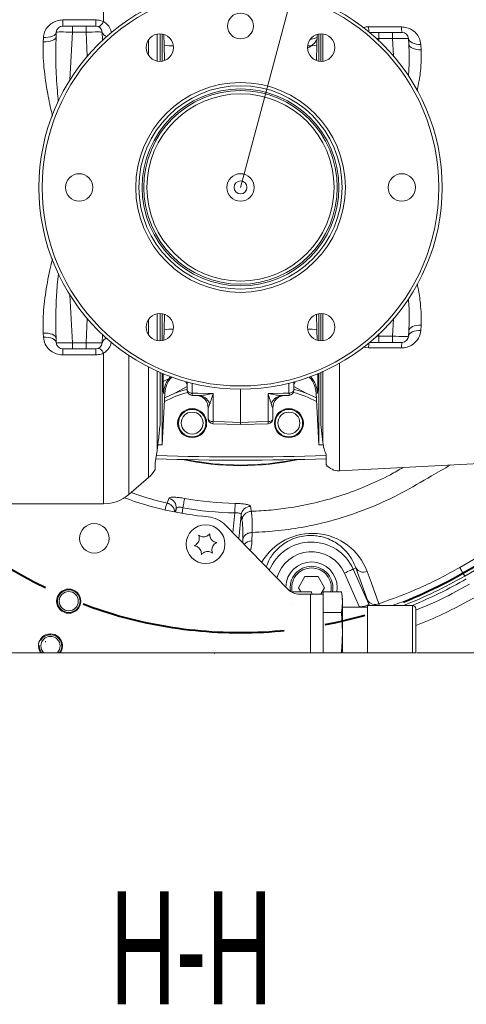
# Model space of a CAD drawing. Header units: millimetres. Extents: x 0 to 8410, y 0 to 5940.
# Tile 118 of 256: x 2130 to 2407, y 4758 to 5368. Entities that reach past the tile are written whole.
import ezdxf

# ---------------------------------------------------------------- set-up
doc = ezdxf.new("R2010")
doc.units = ezdxf.units.MM
doc.header["$LTSCALE"] = 10
doc.linetypes.add('CENTERX2', pattern=[20.32, 12.7, -2.54, 2.54, -2.54])
doc.styles.add('SLDTEXTSTYLE0', font='TXT', dxfattribs={"width": 0.605})
doc.dimstyles.new('SLDDIMSTYLE14', dxfattribs={"dimtxt": 50, "dimasz": 50, "dimexe": 0, "dimexo": 0.0625, "dimgap": 12.5, "dimtad": 0, "dimtih": 1, "dimtoh": 1, "dimdec": 1, "dimlfac": 0.5, "dimrnd": 1e-09, "dimzin": 12, "dimdsep": 46, "dimtxsty": 'SLDTEXTSTYLE0', "dimsah": 1, "dimcen": 0, "dimadec": 0, "dimazin": 0, "dimtfac": 1, "dimtofl": 0, "dimtmove": 0, "dimatfit": 3, "dimfxl": 1, "dimfrac": 2, "dimtolj": 1, "dimtzin": 12, "dimarcsym": 0})

# ---------------------------------------------------------------- blocks, each defined once
blk = doc.blocks.new('*D68')
at = {"color": 7, "linetype": 'Continuous', "lineweight": 0}
for p, q in [((2338.29, 5530.47), (2363.43, 5624.39)), ((2363.43, 5624.39), (3126.46, 5624.39)), ((2266.94, 5263.85), (2338.29, 5530.47))]:
    blk.add_line(p, q, dxfattribs=at)
blk.add_solid([(2338.29, 5530.47), (2358.47, 5576.83), (2343.98, 5580.71)], dxfattribs=at)
at = {"color": 7, "linetype": 'Continuous', "lineweight": 0, "char_height": 50, "attachment_point": 1, "style": 'SLDTEXTSTYLE0'}
for s, insert in [('Smallest circumscribed', (2404.31, 5765.55)), ('radius axis 4, R', (2404.31, 5688.84)), ('138', (2877.75, 5688.84))]:
    blk.add_mtext(s, dxfattribs=dict(at, insert=insert))

msp = doc.modelspace()

# ---------------------------------------------------------------- linework, layer by layer
at = {"color": 8, "linetype": 'Continuous', "lineweight": 0}
for p, q in [((2182.08558, 5366.59183), (2182.08558, 5459.849972)), ((2156.735933, 5367.614646), (2177.14422, 5367.614646)), ((2156.735933, 5363.850016), (2156.735933, 5367.614646)), ((2162.727712, 5360.059399), (2162.727712, 5363.850016)), ((2171.152441, 5360.059399), (2171.152441, 5363.850016)), ((2177.14422, 5363.850016), (2177.14422, 5367.614646)), ((2144.608265, 5354.046721), (2144.752382, 5356.688637)), ((2162.727712, 5360.059399), (2161.17741, 5330.477852)), ((2171.152441, 5360.059399), (2162.727712, 5360.059399)), ((2171.937114, 5345.086951), (2171.152441, 5360.059399)), ((2215.353063, 5358.803172), (2215.353063, 5342.10195)), ((2317.988271, 5342.017312), (2317.988271, 5358.887572)), ((2352.727717, 5356.059451), (2352.663061, 5354.825635)), ((2352.727717, 5356.059451), (2352.727717, 5359.850068)), ((2361.152446, 5356.059451), (2352.727717, 5356.059451)), ((2361.152446, 5356.059451), (2361.152446, 5359.850068)), ((2361.713453, 5345.354695), (2361.152446, 5356.059451)), ((2181.390679, 5355.251927), (2181.420876, 5355.017323)), ((2209.987691, 5345.562357), (2209.987691, 5355.342764)), ((2219.862009, 5342.634816), (2219.578, 5352.015395)), ((2314.302156, 5352.015395), (2314.015596, 5342.550654)), ((2378.709084, 5352.387089), (2378.889485, 5349.096675)), ((2161.17741, 5197.222371), (2162.727712, 5167.640585)), ((2215.353063, 5185.598034), (2215.353063, 5168.897051)), ((2219.578, 5175.68459), (2219.866077, 5185.199399)), ((2314.016609, 5185.115952), (2314.302156, 5175.68459)), ((2317.988271, 5168.812413), (2317.988271, 5185.682673)), ((2171.152441, 5167.640585), (2171.937114, 5182.613034)), ((2209.987691, 5172.35722), (2209.987691, 5182.137627)), ((2361.152446, 5171.640772), (2361.713453, 5182.34529)), ((2144.752382, 5171.011347), (2144.608265, 5173.653264)), ((2181.420876, 5172.682662), (2181.390679, 5172.448058)), ((2352.663061, 5172.87435), (2352.727717, 5171.640772)), ((2378.889485, 5178.60331), (2378.709084, 5175.312895)), ((2162.727712, 5167.640585), (2171.152441, 5167.640585)), ((2162.727712, 5167.640585), (2162.727712, 5163.849968)), ((2171.152441, 5167.640585), (2171.152441, 5163.849968)), ((2352.727717, 5171.640772), (2361.152446, 5171.640772)), ((2352.727717, 5167.849917), (2352.727717, 5171.640772)), ((2361.152446, 5167.849917), (2361.152446, 5171.640772)), ((2156.735933, 5163.849968), (2156.735933, 5160.085339)), ((2177.14422, 5163.849968), (2177.14422, 5160.085339)), ((2182.08558, 5067.850012), (2182.08558, 5161.108155)), ((2346.317245, 5164.400477), (2343.048027, 5164.869446)), ((2177.14422, 5160.085339), (2156.735933, 5160.085339)), ((2197.672909, 5159.796853), (2197.672909, 5073.600668)), ((2328.359707, 5154.980321), (2328.359707, 5088.313002)), ((2209.987691, 5084.119219), (2209.987691, 5152.578253)), ((2215.353063, 5149.991412), (2215.353063, 5100.76632)), ((2317.988271, 5105.924983), (2317.988271, 5149.748702)), ((2236.887722, 5142.516274), (2236.887722, 5136.438984)), ((2296.992435, 5136.438984), (2296.992435, 5142.516274)), ((2220.062605, 5136.354823), (2219.253252, 5136.461396)), ((2233.940078, 5140.444655), (2226.151826, 5136.303563)), ((2249.88772, 5136.09447), (2249.88772, 5118.762869)), ((2283.992436, 5118.762869), (2283.992436, 5136.09447)), ((2307.72833, 5136.303563), (2299.940078, 5140.444655)), ((2239.887404, 5134.954114), (2241.589008, 5134.959597)), ((2292.291148, 5134.959597), (2293.992607, 5134.954114)), ((2227.138127, 5064.907927), (2226.370326, 5062.863965)), ((2226.911946, 5062.601227), (2227.138127, 5064.907927)), ((2231.197896, 5065.378089), (2230.854838, 5061.879296)), ((2262.234792, 5049.806733), (2263.451507, 5062.215705)), ((2267.342645, 5060.965914), (2265.881968, 5046.068806)), ((2267.849759, 5057.898898), (2267.342645, 5060.965914)), ((2268.296452, 5043.59426), (2268.355399, 5045.81036)), ((2274.155587, 5050.055403), (2274.023726, 5044.845242)), ((2338.460034, 5028.102774), (2336.791581, 5027.359862)), ((2336.791581, 5027.359862), (2346.456698, 5005.651612)), ((2345.722577, 5008.060116), (2338.460034, 5028.102774)), ((2340.679383, 5003.896374), (2331.317818, 5024.922747)), ((2404.786652, 5025.09274), (2405.940077, 5023.09503)), ((2310.270837, 5011.850018), (2310.270837, 4975.610394)), ((2346.431567, 5005.455393), (2346.456698, 5005.651612)), ((2346.431567, 5005.455393), (2346.747486, 5004.850049)), ((2346.456698, 5005.651612), (2346.901073, 5004.850049)), ((2352.721414, 5005.911965), (2353.084764, 5004.850049)), ((2373.570836, 4975.610394), (2373.570836, 5004.850049))]:
    msp.add_line(p, q, dxfattribs=at)
at = {"color": 7, "linetype": 'Continuous', "lineweight": 0}
for p, q in [((2156.735933, 5363.850016), (2162.727712, 5363.850016)), ((2162.727712, 5363.850016), (2171.152441, 5363.850016)), ((2171.152441, 5363.850016), (2177.14422, 5363.850016)), ((2152.597299, 5357.309479), (2152.741416, 5360.059399)), ((2181.138737, 5360.059399), (2181.390679, 5355.251927)), ((2217.176808, 5358.949322), (2217.176808, 5341.9558)), ((2218.385546, 5358.828682), (2218.385546, 5342.076439)), ((2219.578, 5352.015395), (2219.389072, 5358.485598)), ((2314.491528, 5358.433146), (2314.302156, 5352.015395)), ((2315.49461, 5342.076439), (2315.49461, 5358.828682)), ((2316.809142, 5341.953654), (2316.809142, 5358.951468)), ((2346.996306, 5359.850068), (2352.727717, 5359.850068)), ((2352.727717, 5359.850068), (2361.152446, 5359.850068)), ((2361.152446, 5359.850068), (2367.144218, 5359.850068)), ((2371.138735, 5356.059451), (2371.319136, 5352.617163)), ((2217.176808, 5185.744185), (2217.176808, 5168.750662)), ((2218.385546, 5185.623545), (2218.385546, 5168.871302)), ((2315.49461, 5168.871302), (2315.49461, 5185.623545)), ((2316.809142, 5168.748517), (2316.809142, 5185.746569)), ((2219.389184, 5169.285674), (2219.578, 5175.68459)), ((2314.302156, 5175.68459), (2314.493584, 5169.128556)), ((2371.319136, 5175.082821), (2371.138735, 5171.640772)), ((2152.741416, 5167.640585), (2152.597299, 5170.390505)), ((2181.390679, 5172.448058), (2181.138737, 5167.640585)), ((2352.727717, 5167.849917), (2346.996306, 5167.849917)), ((2361.152446, 5167.849917), (2352.727717, 5167.849917)), ((2367.144218, 5167.849917), (2361.152446, 5167.849917)), ((2162.727712, 5163.849968), (2156.735933, 5163.849968)), ((2171.152441, 5163.849968), (2162.727712, 5163.849968)), ((2177.14422, 5163.849968), (2171.152441, 5163.849968)), ((2405.940077, 5023.09503), (2640.155485, 5158.319373)), ((2217.176808, 5149.182696), (2217.176808, 5117.849965)), ((2218.385546, 5148.665566), (2218.385546, 5104.349989)), ((2218.960466, 5144.86875), (2218.985325, 5148.582358)), ((2314.89457, 5148.598332), (2314.91912, 5145.165581)), ((2315.49461, 5104.349989), (2315.49461, 5148.665566)), ((2316.809142, 5116.888184), (2316.809142, 5149.228472)), ((2233.940078, 5138.367076), (2233.940078, 5143.284697)), ((2299.940078, 5143.284697), (2299.940078, 5138.367076)), ((2218.385546, 5104.349989), (2220.062847, 5136.354823)), ((2226.151826, 5136.303563), (2219.915299, 5133.539338)), ((2266.940078, 5138.850112), (2266.940078, 5118.315358)), ((2313.96805, 5133.478541), (2307.72833, 5136.303563)), ((2313.81731, 5136.354823), (2315.49461, 5104.349989)), ((2236.860257, 5135.013957), (2239.886867, 5134.933848)), ((2293.993144, 5134.934086), (2297.019896, 5135.014433)), ((2246.546496, 5129.179616), (2246.940079, 5127.535719)), ((2246.940079, 5120.69096), (2246.940079, 5127.535719)), ((2286.940078, 5127.535719), (2287.33366, 5129.179616)), ((2286.940078, 5127.535719), (2286.940078, 5120.69096)), ((2249.861254, 5117.481846), (2266.938909, 5117.034573)), ((2266.94127, 5117.033858), (2284.018889, 5117.482562)), ((2316.809142, 5116.888184), (2317.988271, 5105.924983)), ((2215.353063, 5100.76632), (2213.940079, 5093.330998)), ((2215.729302, 5104.349989), (2218.385546, 5104.349989)), ((2315.49461, 5104.349989), (2318.274824, 5104.349989)), ((2319.940078, 5092.163462), (2319.940078, 5098.46868)), ((2213.940079, 5089.196581), (2213.940079, 5093.330998)), ((2328.359707, 5088.313002), (2415.126225, 5092.86036)), ((2197.672909, 5073.600668), (2209.987691, 5084.119219)), ((2098.045117, 5067.850012), (2182.08558, 5067.850012)), ((2296.327733, 5014.866252), (2257.438302, 5054.722447)), ((2302.857174, 5015.849967), (2306.898626, 5022.849936)), ((2306.898626, 5022.849936), (2314.98153, 5022.849936)), ((2314.98153, 5022.849936), (2319.022982, 5015.849967)), ((2304.356316, 5013.25335), (2302.857174, 5015.849967)), ((2319.022982, 5015.849967), (2316.713581, 5011.850018)), ((2326.940077, 5015.849967), (2326.727977, 5013.25335)), ((2299.576259, 5013.25335), (2299.476656, 5012.688536)), ((2299.516643, 5012.688536), (2299.576259, 5013.25335)), ((2299.576259, 5013.25335), (2310.965417, 5013.25335)), ((2310.270837, 5011.850018), (2303.485064, 5011.850018)), ((2318.270838, 5011.850018), (2310.270837, 5011.850018)), ((2311.212877, 5011.850018), (2310.965417, 5013.25335)), ((2310.965417, 5013.25335), (2311.114284, 5011.850018)), ((2329.4944, 5013.25335), (2318.270838, 5013.25335)), ((2318.270838, 5013.25335), (2318.270838, 5011.850018)), ((2318.270838, 5011.850018), (2318.270838, 4975.610394)), ((2330.27084, 5008.849997), (2329.4944, 5013.25335)), ((2330.27084, 5008.849997), (2330.27084, 4975.610394)), ((2298.344532, 5005.456347), (2298.408432, 5005.487103)), ((2345.570838, 5003.850121), (2330.27084, 5003.850121)), ((2373.570836, 5004.850049), (2345.570838, 5004.850049)), ((2345.570838, 4975.610394), (2345.570838, 5004.850049)), ((2375.57084, 4975.610394), (2375.57084, 5002.849955)), ((2329.4944, 5000.5516), (2318.270838, 5000.5516)), ((2143.779753, 4985.021014), (2143.231279, 4983.245749)), ((2142.309716, 4980.042834), (2141.793793, 4978.11069)), ((2142.857282, 4975.610394), (2108.270845, 4975.610394)), ((2142.857282, 4975.610394), (2143.466412, 4975.610394)), ((2144.847839, 4975.610394), (2153.378053, 4975.610394)), ((2154.759473, 4975.610394), (2155.36861, 4975.610394)), ((2310.270837, 4975.610394), (2155.36861, 4975.610394)), ((2183.104655, 4975.567717), (2182.997814, 4975.610394)), ((2228.786366, 4975.439925), (2228.435414, 4975.610394)), ((2251.032608, 4975.194592), (2250.614604, 4975.610394)), ((2318.270838, 4975.610394), (2310.270837, 4975.610394)), ((2318.270838, 4975.610394), (2329.534581, 4975.610394)), ((2330.27084, 4975.610394), (2329.534581, 4975.610394)), ((2330.620861, 4975.610394), (2345.570838, 4975.610394)), ((2345.570838, 4975.610394), (2373.570836, 4975.610394)), ((2372.547595, 4975.610394), (2372.270836, 4975.610394)), ((2376.276559, 4975.610394), (2645.025513, 4975.610394))]:
    msp.add_line(p, q, dxfattribs=at)
at = {"color": 8, "linetype": 'Continuous', "lineweight": 0, "flags": 128}
for points in [[(2178.791343, 5363.495249), (2179.060391, 5363.452334), (2179.383753, 5363.541264), (2179.755634, 5363.760132), (2180.169342, 5364.105362), (2180.617465, 5364.570517), (2181.09194, 5365.147013), (2181.58426, 5365.824837), (2182.08558, 5366.59183)], [(2346.317245, 5363.299508), (2362.285657, 5363.278527), (2366.725533, 5363.272566)], [(2144.608265, 5354.046721), (2146.143696, 5354.051728), (2147.621913, 5354.194064), (2148.987828, 5354.467768), (2150.190546, 5354.863066), (2151.185243, 5355.365176), (2151.934868, 5355.9555), (2152.411474, 5356.611628), (2152.597299, 5357.309479)], [(2144.752382, 5356.688637), (2146.287149, 5356.696744), (2147.764771, 5356.845755), (2149.130246, 5357.12995), (2150.33274, 5357.538838), (2151.327474, 5358.056922), (2152.07742, 5358.665366), (2152.55466, 5359.341282), (2152.741416, 5360.059399)], [(2371.138735, 5356.059451), (2371.316767, 5355.312008), (2371.765575, 5354.605097), (2372.46961, 5353.963036), (2373.404464, 5353.408236), (2374.537727, 5352.959771), (2375.83012, 5352.633376), (2377.236827, 5352.440257), (2378.709084, 5352.387089)], [(2371.319136, 5352.617163), (2371.495894, 5351.897616), (2371.943837, 5351.217408), (2372.647426, 5350.60038), (2373.582228, 5350.067992), (2374.715796, 5349.6386), (2376.008777, 5349.327225), (2377.416296, 5349.144358), (2378.889485, 5349.096675)], [(2152.597299, 5170.390505), (2152.411474, 5171.088357), (2151.934868, 5171.744484), (2151.185243, 5172.334809), (2150.190546, 5172.836918), (2148.987828, 5173.232216), (2147.621913, 5173.506159), (2146.143696, 5173.648257), (2144.608265, 5173.653264)], [(2371.138735, 5171.640772), (2371.316767, 5172.387976), (2371.765575, 5173.094887), (2372.46961, 5173.736949), (2373.404464, 5174.291749), (2374.537727, 5174.740214), (2375.83012, 5175.066609), (2377.236827, 5175.259728), (2378.709084, 5175.312895)], [(2371.319136, 5175.082821), (2371.495894, 5175.802369), (2371.943837, 5176.482577), (2372.647426, 5177.099604), (2373.582228, 5177.631993), (2374.715796, 5178.061385), (2376.008777, 5178.372998), (2377.416296, 5178.555626), (2378.889485, 5178.60331)], [(2152.741416, 5167.640585), (2152.55466, 5168.358941), (2152.07742, 5169.034619), (2151.327474, 5169.643063), (2150.33274, 5170.161385), (2149.130246, 5170.570035), (2147.764771, 5170.85423), (2146.287149, 5171.003241), (2144.752382, 5171.011347)], [(2182.08558, 5161.108155), (2181.58426, 5161.875147), (2181.09194, 5162.552971), (2180.617465, 5163.129706), (2180.169342, 5163.594622), (2179.755634, 5163.939852), (2179.383753, 5164.158721), (2179.060391, 5164.247651), (2178.791343, 5164.204974)], [(2366.725533, 5164.427418), (2350.757158, 5164.406437), (2346.317245, 5164.400477)], [(2233.940078, 5141.544241), (2233.493807, 5142.379183), (2232.844433, 5143.589873)], [(2299.940078, 5141.544241), (2300.386349, 5142.379183), (2301.035723, 5143.589873)], [(2233.940078, 5138.367076), (2233.996453, 5137.994904), (2234.163458, 5137.636799), (2234.434815, 5137.306351), (2234.800326, 5137.015481), (2235.246258, 5136.775393), (2235.755846, 5136.595387), (2236.309942, 5136.481661), (2236.887722, 5136.438984)], [(2236.887722, 5136.438984), (2240.528318, 5136.342425), (2246.940079, 5136.172432), (2249.88772, 5136.09447)], [(2283.992436, 5136.09447), (2286.940078, 5136.172432), (2293.351839, 5136.342425), (2296.992435, 5136.438984)], [(2299.940078, 5138.367076), (2299.883703, 5137.994904), (2299.716698, 5137.636799), (2299.445341, 5137.306351), (2299.07983, 5137.015481), (2298.633898, 5136.775393), (2298.12431, 5136.595387), (2297.570214, 5136.481661), (2296.992435, 5136.438984)], [(2246.940079, 5120.69096), (2246.996452, 5120.318789), (2247.163456, 5119.960684), (2247.434814, 5119.629998), (2247.800326, 5119.339366), (2248.246257, 5119.099278), (2248.755847, 5118.919034), (2249.309942, 5118.805546), (2249.88772, 5118.762869)], [(2249.88772, 5118.762869), (2257.017205, 5118.575711), (2266.940078, 5118.315358)], [(2266.940078, 5118.315358), (2276.862951, 5118.575711), (2283.992436, 5118.762869)], [(2283.992436, 5118.762869), (2284.570214, 5118.805546), (2285.12431, 5118.919034), (2285.6339, 5119.099278), (2286.07983, 5119.339366), (2286.445342, 5119.629998), (2286.7167, 5119.960684), (2286.883705, 5120.318789), (2286.940078, 5120.69096)], [(2221.41557, 5068.311591), (2222.244954, 5070.544619), (2222.49741, 5071.224589)], [(2231.197896, 5065.378089), (2231.379448, 5066.386361), (2231.555673, 5067.364831), (2231.721389, 5068.285126), (2231.871734, 5069.11983), (2232.002294, 5069.844861), (2232.109236, 5070.438761), (2232.189415, 5070.883889), (2232.240478, 5071.167607)], [(2220.169383, 5064.20197), (2220.675161, 5066.082615), (2221.41547, 5068.313498), (2221.415477, 5068.313498), (2221.415477, 5068.313498)], [(2263.451507, 5062.215705), (2263.469227, 5063.239951), (2263.486427, 5064.233918), (2263.502601, 5065.168995), (2263.517276, 5066.01705), (2263.530019, 5066.753525), (2263.540457, 5067.356963), (2263.548283, 5067.809243), (2263.553267, 5068.097252)], [(2273.121876, 5066.260953), (2273.501648, 5063.909192), (2273.617312, 5063.193221)], [(2402.854344, 5028.43966), (2437.495357, 5048.439641), (2466.98468, 5065.46535)], [(2468.956313, 5062.141079), (2438.565677, 5044.595141), (2404.786652, 5025.09274)], [(2331.317818, 5024.922747), (2332.351951, 5025.383133), (2333.348943, 5025.827069), (2334.272979, 5026.238579), (2335.090874, 5026.602645), (2335.77325, 5026.90639), (2336.295596, 5027.139086), (2336.639149, 5027.291913), (2336.791581, 5027.359862)], [(2404.786652, 5025.09274), (2404.72219, 5025.20432), (2404.605216, 5025.406975), (2404.436356, 5025.699515), (2404.216504, 5026.080269), (2403.946808, 5026.547331), (2403.628728, 5027.098317), (2403.263932, 5027.730126), (2402.854344, 5028.43966)], [(2345.448284, 5025.950808), (2347.875951, 5019.262929), (2352.721414, 5005.911965)]]:
    msp.add_lwpolyline(points, dxfattribs=at)
at = {"color": 7, "linetype": 'Continuous', "lineweight": 0, "flags": 128}
for points in [[(2224.260586, 5146.361966), (2219.354729, 5143.753428), (2219.303603, 5143.726248)], [(2142.137481, 4979.162116), (2142.412072, 4977.72326), (2143.466412, 4975.610394)], [(2145.976214, 4982.12542), (2145.971744, 4982.509751), (2145.913868, 4982.610364)]]:
    msp.add_lwpolyline(points, dxfattribs=at)
at = {"color": 7, "linetype": 'CENTERX2', "lineweight": 40}
msp.add_circle((2266.940078, 5263.850007), 276, dxfattribs=at)
at = {"color": 7, "linetype": 'Continuous', "lineweight": 0}
for centre, radius in [((2266.940078, 5263.850007), 125), ((2266.940078, 5263.850007), 123), ((2266.940078, 5363.850007), 8), ((2216.940078, 5350.452547), 8.5), ((2316.940078, 5350.452547), 8.5), ((2266.940078, 5263.850007), 65), ((2266.940078, 5263.850007), 63), ((2266.940078, 5263.850007), 60), ((2166.940078, 5263.850007), 8.5), ((2266.940078, 5263.850007), 8.5), ((2366.940078, 5263.850007), 8.5), ((2266.940078, 5263.850007), 4), ((2216.940078, 5177.247466), 8.5), ((2316.940078, 5177.247466), 8.5), ((2236.940078, 5117.850007), 9), ((2236.940078, 5117.850007), 8.5), ((2236.940078, 5117.850007), 6.8), ((2296.940078, 5117.850007), 9), ((2296.940078, 5117.850007), 8.5), ((2296.940078, 5117.850007), 6.8), ((2176.270839, 5046.429361), 9.159058), ((2245.270839, 5042.850007), 12), ((2160.428733, 5007.531704), 7.5), ((2160.428733, 5007.531704), 7), ((2160.428733, 5007.531704), 5.942038)]:
    msp.add_circle(centre, radius, dxfattribs=at)
at = {"color": 8, "linetype": 'Continuous', "lineweight": 0}
for radius in [61, 58]:
    msp.add_circle((2266.940078, 5263.850007), radius, dxfattribs=at)
at = {"color": 7, "linetype": 'Continuous', "lineweight": 0}
for centre, radius, start, end in [((2156.735936, 5359.850007), 4, 90, 177), ((2177.14422, 5359.850007), 4, 3, 90), ((2367.14422, 5355.850007), 4, 3, 90), ((2156.735936, 5167.850007), 4, 183, 270), ((2177.14422, 5167.850007), 4, 270, 357), ((2367.14422, 5171.850007), 4, 270, 357), ((2236.040919, 5135.517462), 16, 137.248299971, 176.983547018), ((2297.839237, 5135.517462), 16, 2.990735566, 42.751700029), ((2254.940078, 5061.662819), 80, 105.340171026, 111.091176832), ((2236.940357, 5138.010095), 3.000279, 180.003263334, 268.675186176), ((2296.939866, 5138.010054), 3.000212, 271.656670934, 359.997532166), ((2278.940078, 5061.662819), 80, 68.908823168, 74.633601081), ((2249.940143, 5120.476574), 3.000065, 179.999088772, 268.671242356), ((2283.940111, 5120.476568), 2.999967, 271.615000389, 0.001025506), ((2266.940078, 6586.850007), 1492, 267.984175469, 272.035734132), ((2266.940078, 6586.850007), 1490, 267.996006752, 272.038467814), ((2266.940078, 5263.850007), 172.401786, 257.883374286, 282.116625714), ((2266.940078, 5263.850007), 172, 258.611358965, 281.388641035), ((2199.59614, 5096.285411), 16, 310.50180387, 333.70125255), ((2327.836348, 5098.299331), 10, 217.849334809, 273), ((2182.085581, 5091.850007), 24, 270, 310.50180387), ((2264.900157, 5258.960372), 200, 249.528768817, 264.810061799), ((2245.270839, 5042.850007), 17, 44.296684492, 84.810061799), ((2310.940078, 5015.850007), 16, 0, 178.45132374), ((2310.940078, 5015.850007), 13.27, 90, 189.858484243), ((2310.940078, 5015.850007), 13.27, 348.715926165, 90), ((2266.940078, 5263.850007), 278, 291.305764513, 300), ((2266.940078, 5263.850007), 280, 292.331645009, 300), ((2303.485065, 5021.850007), 10, 224.296684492, 270), ((2373.570839, 5002.850007), 2, 0, 90), ((2149.112944, 4979.747663), 7.5, 326.521025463, 213.478974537), ((2149.112944, 4979.747663), 5.942038, 315.871907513, 224.128092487), ((2149.112944, 4979.747663), 7, 323.76964183, 143.551208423)]:
    msp.add_arc(centre, radius, start, end, dxfattribs=at)
at = {"color": 8, "linetype": 'Continuous', "lineweight": 0}
for centre, radius, start, end in [((2369.494678, 5363.760107), 23.182009, 181.138474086, 188.864829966), ((2376.538757, 5362.736191), 9.827872, 176.871416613, 197.077631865), ((2184.835218, 5361.171483), 3.860143, 196.743877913, 257.959373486), ((2224.200855, 5376.935827), 25.345586, 259.490830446, 272.621158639), ((2309.679302, 5376.935827), 25.345586, 267.378841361, 280.509169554), ((2224.200855, 5150.764158), 25.345586, 87.378841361, 100.509169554), ((2309.679302, 5150.764158), 25.345586, 79.490830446, 92.621158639), ((2184.835218, 5166.528502), 3.860143, 102.040626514, 163.256122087), ((2369.490615, 5163.940234), 23.17794, 171.134490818, 178.86220513), ((2376.538757, 5164.963794), 9.827872, 162.922368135, 183.128583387), ((2235.237967, 5135.713675), 16.002193, 136.996780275, 177.321814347), ((2298.64219, 5135.713675), 16.002193, 2.678185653, 43.003219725), ((2254.940078, 5061.662819), 78, 105.439933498, 116.778452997), ((2278.940078, 5061.662819), 78, 63.221547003, 74.560066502), ((2221.158716, 5065.378031), 5.997862, 355.504631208, 77.103235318), ((2266.940078, 5263.850007), 195.782047, 259.791202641, 269.008797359), ((2266.940078, 5263.850007), 201.664519, 259.791202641, 269.008797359), ((2273.299612, 5060.265595), 5.997992, 91.698072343, 173.294907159), ((2273.892154, 5038.543382), 6.303234, 88.803934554, 138.642261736), ((2311.385971, 5013.131498), 36.394723, 20.623767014, 149.535678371), ((2310.940078, 5015.850007), 28.29799, 24, 157.491822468), ((2310.940078, 5015.850007), 22.306213, 24, 164.274295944), ((2310.940078, 5015.850007), 12.27, 90, 193.926798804), ((2310.940078, 5015.850007), 12.27, 347.782643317, 90), ((2343.207843, 5031.097978), 5.613639, 212.246201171, 293.522346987), ((2350.471787, 5011.057955), 5.61623, 212.261307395, 293.613075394)]:
    msp.add_arc(centre, radius, start, end, dxfattribs=at)
for centre, major_axis, start_param, end_param in [((2162.74417, 5359.850007), (10.002757, -0.209207), 1.5728783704, 3.1409356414), ((2171.135986, 5359.850007), (10.002757, 0.209207), 0.0006570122, 1.5687142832), ((2352.74417, 5355.850007), (10.002757, -0.209207), 1.5728783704, 1.7156653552), ((2361.135986, 5355.850007), (10.002757, 0.209207), 0.0006570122, 1.5687142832), ((2162.74417, 5167.850007), (10.002757, 0.209207), 3.1422496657, 4.7103069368), ((2171.135986, 5167.850007), (10.002757, -0.209207), 4.714471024, 6.282528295), ((2352.74417, 5171.850007), (10.002757, 0.209207), 4.567519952, 4.7103069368), ((2361.135986, 5171.850007), (10.002757, -0.209207), 4.714471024, 6.282528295)]:
    msp.add_ellipse(centre, major_axis=major_axis, ratio=0.0208851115, start_param=start_param, end_param=end_param, dxfattribs=at)
for points, knots in [([(2144.752382, 5356.688637), (2144.924185, 5357.851774), (2145.278539, 5360.250809), (2147.193721, 5363.368614), (2149.894212, 5365.748495), (2153.138052, 5367.308954), (2155.532415, 5367.512389), (2156.735933, 5367.614646)], [0, 0, 0, 0, 0.20849918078, 0.4300414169, 0.62572041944, 0.81186972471, 1, 1, 1, 1]), ([(2177.14422, 5367.614646), (2177.519978, 5367.60599), (2179.228711, 5367.566629), (2180.833607, 5367.019019), (2182.08558, 5366.59183)], [0, 0, 0, 0, 0.2199041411, 1, 1, 1, 1]), ([(2182.08558, 5366.59183), (2182.995649, 5365.900417), (2184.887895, 5364.46281), (2186.396553, 5361.843423), (2186.733009, 5360.13), (2186.846218, 5359.553475)], [0, 0, 0, 0, 0.3807324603, 0.7916315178, 1, 1, 1, 1]), ([(2343.031867, 5362.805743), (2343.169931, 5362.863328), (2344.164954, 5363.278345), (2345.321326, 5363.289715), (2346.317245, 5363.299508)], [0, 0, 0, 0, 0.1387550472, 1, 1, 1, 1]), ([(2366.725533, 5363.272566), (2367.87569, 5363.178707), (2370.16426, 5362.991947), (2373.30242, 5361.558781), (2375.952232, 5359.37308), (2378.074121, 5356.272481), (2378.485798, 5353.753396), (2378.709084, 5352.387089)], [0, 0, 0, 0, 0.1790677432, 0.3563067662, 0.5399770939, 0.7504917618, 1, 1, 1, 1]), ([(2152.597299, 5357.309479), (2152.468605, 5351.730865), (2152.211125, 5340.569684), (2153.040295, 5327.097731), (2153.757053, 5319.245923), (2153.953059, 5317.098755)], [0, 0, 0, 0, 0.4206337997, 0.8415656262, 1, 1, 1, 1]), ([(2310.194454, 5355.40523), (2311.23559, 5355.696022), (2312.676915, 5356.098587), (2314.057356, 5356.576086), (2314.44064, 5356.708664)], [0, 0, 0, 0, 0.7223466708, 1, 1, 1, 1]), ([(2150.368056, 5308.027882), (2150.266478, 5308.439144), (2149.12982, 5313.0412), (2147.086008, 5323.09659), (2145.208647, 5335.392715), (2144.405455, 5346.124145), (2144.540672, 5351.406248), (2144.608265, 5354.046721)], [0, 0, 0, 0, 0.0261460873, 0.2925768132, 0.6429221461, 0.8215001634, 1, 1, 1, 1]), ([(2371.028168, 5332.926888), (2371.152028, 5334.451958), (2371.690659, 5341.084068), (2371.480765, 5347.599766), (2371.319136, 5352.617163)], [0, 0, 0, 0, 0.2299524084, 1, 1, 1, 1]), ([(2378.889485, 5349.096675), (2378.932838, 5345.976954), (2379.019711, 5339.725654), (2378.002323, 5331.157171), (2376.833041, 5325.74597), (2376.368029, 5323.593993)], [0, 0, 0, 0, 0.3750114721, 0.7514486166, 1, 1, 1, 1]), ([(2144.608265, 5173.653264), (2144.546744, 5176.458134), (2144.377741, 5184.163328), (2145.786017, 5197.248338), (2147.953394, 5209.818602), (2149.832428, 5217.322307), (2150.40288, 5219.600339)], [0, 0, 0, 0, 0.1898821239, 0.5216208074, 0.8547700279, 1, 1, 1, 1]), ([(2154.004207, 5210.373301), (2153.762419, 5208.030928), (2153.101174, 5201.624981), (2152.550632, 5191.254998), (2152.282869, 5180.566613), (2152.433447, 5173.638249), (2152.58197, 5170.694346), (2152.597299, 5170.390505)], [0, 0, 0, 0, 0.17347564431, 0.47442292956, 0.77531037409, 0.97680979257, 1, 1, 1, 1]), ([(2376.419878, 5204.172511), (2376.634483, 5203.271968), (2377.619887, 5199.136926), (2378.397883, 5192.768938), (2379.0662, 5185.141955), (2378.948383, 5180.782608), (2378.889485, 5178.60331)], [0, 0, 0, 0, 0.10350032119, 0.47524451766, 0.73766739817, 1, 1, 1, 1]), ([(2371.319136, 5175.082821), (2371.469733, 5179.724185), (2371.68154, 5186.252041), (2371.163279, 5192.895975), (2371.013506, 5194.816012)], [0, 0, 0, 0, 0.71100896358, 1, 1, 1, 1]), ([(2378.709084, 5175.312895), (2378.428209, 5173.669874), (2378.140377, 5171.986161), (2376.548279, 5169.149761), (2374.714172, 5167.020044), (2371.12868, 5165.042858), (2368.432116, 5164.459225), (2366.959936, 5164.431787), (2366.725533, 5164.427418)], [0, 0, 0, 0, 0.2990120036, 0.3064173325, 0.5772224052, 0.7687375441, 0.9631779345, 1, 1, 1, 1]), ([(2156.735933, 5160.085339), (2156.361388, 5160.095783), (2154.641672, 5160.143736), (2151.649567, 5160.945507), (2148.159398, 5163.218443), (2145.492274, 5166.660296), (2144.99805, 5169.566656), (2144.752382, 5171.011347)], [0, 0, 0, 0, 0.0588738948, 0.2703182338, 0.4784407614, 0.740743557, 1, 1, 1, 1]), ([(2186.843483, 5168.112177), (2186.782138, 5167.717042), (2186.522769, 5166.046393), (2185.0454, 5163.388272), (2183.020127, 5161.82809), (2182.08558, 5161.108155)], [0, 0, 0, 0, 0.1429822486, 0.6045355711, 1, 1, 1, 1]), ([(2182.08558, 5161.108155), (2181.606973, 5160.917775), (2180.054635, 5160.300287), (2178.334213, 5160.173226), (2177.14422, 5160.085339)], [0, 0, 0, 0, 0.3083134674, 1, 1, 1, 1]), ([(2219.253252, 5136.461396), (2219.212588, 5136.542782), (2219.122087, 5136.723917), (2219.028002, 5138.262798), (2218.964709, 5140.876615), (2218.961895, 5143.524633), (2218.960466, 5144.86875)], [0, 0, 0, 0, 0.2121000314, 0.472053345, 0.7320175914, 1, 1, 1, 1]), ([(2314.91912, 5145.165581), (2314.918847, 5143.867242), (2314.918301, 5141.270661), (2314.863485, 5138.576308), (2314.771431, 5136.814468), (2314.675079, 5136.579084), (2314.626905, 5136.461396)], [0, 0, 0, 0, 0.2498933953, 0.4997680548, 0.7498912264, 1, 1, 1, 1]), ([(2233.940078, 5138.022322), (2233.940078, 5138.015817), (2233.940078, 5138.002807), (2233.940078, 5138.123958), (2233.940078, 5138.284625), (2233.940078, 5138.367076)], [0, 0, 0, 0, 0.3274792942, 0.654876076, 1, 1, 1, 1]), ([(2236.887722, 5136.438984), (2236.881357, 5136.112012), (2236.868953, 5135.474738), (2236.860613, 5135.033175), (2236.861398, 5135.058558), (2236.861671, 5135.067362)], [0, 0, 0, 0, 0.4076682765, 0.79455275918, 1, 1, 1, 1]), ([(2241.589008, 5134.959597), (2241.691286, 5134.964917), (2242.983849, 5135.032152), (2245.734664, 5135.335487), (2248.421608, 5135.787146), (2249.877099, 5136.092243), (2249.88772, 5136.09447)], [0, 0, 0, 0, 0.03782823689, 0.47806289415, 0.99619140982, 1, 1, 1, 1]), ([(2249.88772, 5136.09447), (2249.885191, 5136.085965), (2249.471774, 5134.695705), (2248.843008, 5132.648886), (2248.206612, 5130.707732), (2247.976353, 5130.032367), (2247.952642, 5129.962821)], [0, 0, 0, 0, 0.003862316, 0.6314100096, 0.9620442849, 1, 1, 1, 1]), ([(2285.927514, 5129.962821), (2285.903803, 5130.032367), (2285.673544, 5130.707732), (2285.037148, 5132.648886), (2284.408382, 5134.695705), (2283.994965, 5136.085965), (2283.992436, 5136.09447)], [0, 0, 0, 0, 0.0379557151, 0.3685899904, 0.996137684, 1, 1, 1, 1]), ([(2283.992436, 5136.09447), (2284.003057, 5136.092243), (2285.458549, 5135.787146), (2288.145492, 5135.335487), (2290.896307, 5135.032152), (2292.18887, 5134.964917), (2292.291148, 5134.959597)], [0, 0, 0, 0, 0.00380859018, 0.52193710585, 0.96217176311, 1, 1, 1, 1]), ([(2297.018486, 5135.067362), (2297.018758, 5135.058565), (2297.019543, 5135.033194), (2297.011203, 5135.474742), (2296.998799, 5136.112014), (2296.992435, 5136.438984)], [0, 0, 0, 0, 0.2053926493, 0.5923037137, 1, 1, 1, 1]), ([(2299.940078, 5138.367076), (2299.940078, 5138.285309), (2299.940078, 5138.125975), (2299.940078, 5138.015107), (2299.940078, 5138.021694), (2299.940078, 5138.023991)], [0, 0, 0, 0, 0.4070387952, 0.7931702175, 1, 1, 1, 1]), ([(2314.626905, 5136.461396), (2314.08837, 5136.408115), (2313.549673, 5136.354817), (2313.817471, 5136.354823), (2313.817552, 5136.354823)], [0, 0, 0, 0, 0.999698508, 1, 1, 1, 1]), ([(2247.952642, 5129.962821), (2247.559707, 5130.607314), (2246.773847, 5131.896283), (2245.207986, 5133.389723), (2243.460642, 5134.497705), (2242.212891, 5134.805632), (2241.589008, 5134.959597)], [0, 0, 0, 0, 0.2500023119, 0.4999981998, 0.7499961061, 1, 1, 1, 1]), ([(2247.952642, 5129.962821), (2247.789839, 5129.494714), (2247.510631, 5128.691915), (2247.191493, 5127.876693), (2247.026513, 5127.537476), (2246.95361, 5127.450392), (2246.944429, 5127.508289), (2246.940079, 5127.535719)], [0, 0, 0, 0, 0.4059850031, 0.6962612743, 0.8568294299, 0.9321671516, 1, 1, 1, 1]), ([(2292.291148, 5134.959597), (2291.667265, 5134.805632), (2290.419514, 5134.497705), (2288.67217, 5133.389723), (2287.10631, 5131.896283), (2286.320449, 5130.607314), (2285.927514, 5129.962821)], [0, 0, 0, 0, 0.2500038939, 0.5000018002, 0.7499976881, 1, 1, 1, 1]), ([(2286.940078, 5127.535719), (2286.935747, 5127.508193), (2286.926606, 5127.450095), (2286.78356, 5127.624347), (2286.429848, 5128.523138), (2286.089233, 5129.499335), (2285.927514, 5129.962821)], [0, 0, 0, 0, 0.0679510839, 0.1434201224, 0.5933073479, 1, 1, 1, 1]), ([(2246.940079, 5120.486397), (2246.940079, 5120.485006), (2246.940079, 5120.461349), (2246.940079, 5120.482761), (2246.940079, 5120.547137), (2246.940079, 5120.64299), (2246.940079, 5120.69096)], [0, 0, 0, 0, 0.0203953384, 0.3468729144, 0.6731391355, 1, 1, 1, 1]), ([(2249.88772, 5118.762869), (2249.881753, 5118.481622), (2249.86983, 5117.919621), (2249.861457, 5117.507337), (2249.862179, 5117.52199), (2249.862444, 5117.527384)], [0, 0, 0, 0, 0.3876047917, 0.7745296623, 1, 1, 1, 1]), ([(2284.017712, 5117.527384), (2284.017977, 5117.522004), (2284.018698, 5117.507383), (2284.010326, 5117.919626), (2283.998403, 5118.481624), (2283.992436, 5118.762869)], [0, 0, 0, 0, 0.22535210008, 0.61233603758, 1, 1, 1, 1]), ([(2286.940078, 5120.69096), (2286.940078, 5120.64399), (2286.940078, 5120.550135), (2286.940078, 5120.481556), (2286.940078, 5120.483868), (2286.940078, 5120.484728)], [0, 0, 0, 0, 0.3860420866, 0.7713818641, 1, 1, 1, 1]), ([(2273.617534, 5063.193221), (2277.714107, 5063.402281), (2285.907258, 5063.820403), (2299.450771, 5065.57009), (2314.163333, 5068.486093), (2329.887718, 5072.962198), (2345.164416, 5078.750006), (2357.81973, 5084.540866), (2365.090526, 5088.843466), (2367.675929, 5090.373416)], [0, 0, 0, 0, 0.1243609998, 0.2487221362, 0.4137726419, 0.578823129, 0.7438736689, 0.9089247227, 1, 1, 1, 1]), ([(2397.130421, 5091.917176), (2393.18566, 5089.64906), (2383.10157, 5083.851017), (2367.000038, 5074.284971), (2347.685985, 5065.312243), (2327.588136, 5058.273169), (2308.444654, 5053.685787), (2290.578179, 5050.962774), (2279.628861, 5050.363905), (2274.15407, 5050.064463)], [0, 0, 0, 0, 0.1037699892, 0.2652698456, 0.4268241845, 0.5884670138, 0.7500701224, 0.875032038, 1, 1, 1, 1]), ([(2199.265315, 5074.960846), (2199.994934, 5074.656674), (2207.116368, 5071.687807), (2214.651867, 5069.908553), (2221.415325, 5068.311591)], [0, 0, 0, 0, 0.1024540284, 1, 1, 1, 1]), ([(2222.49741, 5071.224589), (2222.678366, 5071.411117), (2223.039246, 5071.783108), (2224.873434, 5071.966586), (2227.432891, 5071.857633), (2230.045428, 5071.543587), (2231.671631, 5071.265042), (2232.240478, 5071.167607)], [0, 0, 0, 0, 0.2259922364, 0.4506932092, 0.6696344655, 0.8844377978, 1, 1, 1, 1]), ([(2225.957198, 5062.92643), (2225.941997, 5063.319152), (2225.899502, 5064.417015), (2224.997543, 5066.056024), (2223.459809, 5067.600517), (2222.096993, 5068.074568), (2221.415593, 5068.311591)], [0, 0, 0, 0, 0.156583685, 0.4377333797, 0.7188700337, 1, 1, 1, 1]), ([(2231.197896, 5065.378089), (2230.96656, 5065.443989), (2230.31099, 5065.630742), (2229.234558, 5065.802912), (2228.161512, 5065.773567), (2227.386179, 5065.483975), (2227.221874, 5065.102413), (2227.138127, 5064.907927)], [0, 0, 0, 0, 0.1157432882, 0.3279979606, 0.5430400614, 0.7670826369, 1, 1, 1, 1]), ([(2263.553267, 5068.097252), (2264.631954, 5068.062356), (2266.7965, 5067.99233), (2269.663833, 5067.677785), (2271.813537, 5067.225496), (2272.913556, 5066.726811), (2273.065387, 5066.387276), (2273.121876, 5066.260953)], [0, 0, 0, 0, 0.2151921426, 0.4318149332, 0.6494809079, 0.8695901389, 1, 1, 1, 1]), ([(2273.6173, 5063.193221), (2272.903889, 5063.092587), (2271.477068, 5062.89132), (2269.653119, 5061.681433), (2268.300675, 5059.976516), (2268.000209, 5058.592712), (2267.849975, 5057.900805)], [0, 0, 0, 0, 0.2500022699, 0.5000042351, 0.7500000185, 1, 1, 1, 1]), ([(2273.617688, 5063.195366), (2273.617689, 5063.195366), (2273.775648, 5063.195372), (2274.0111, 5059.529913), (2274.195585, 5056.99268), (2274.197142, 5050.064451), (2274.152866, 5050.064463), (2274.152866, 5050.064463)], [0, 0, 0, 0, 0.0000032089, 0.4081945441, 0.69501434, 0.9999967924, 1, 1, 1, 1]), ([(2267.342645, 5060.965914), (2267.326855, 5061.087682), (2267.285157, 5061.409257), (2266.862047, 5061.840769), (2265.983161, 5062.165424), (2264.790095, 5062.304823), (2263.898787, 5062.245483), (2263.451507, 5062.215705)], [0, 0, 0, 0, 0.1354917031, 0.3578186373, 0.5724841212, 0.7854617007, 1, 1, 1, 1]), ([(2268.356215, 5045.816321), (2268.379372, 5047.018474), (2268.425718, 5049.424439), (2268.359942, 5053.09096), (2268.159378, 5055.864633), (2267.933983, 5057.347949), (2267.849975, 5057.900805)], [0, 0, 0, 0, 0.1874664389, 0.3751914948, 0.7671236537, 1, 1, 1, 1]), ([(2274.155587, 5050.055403), (2273.44032, 5049.986163), (2272.009773, 5049.84768), (2270.176615, 5048.886416), (2268.8144, 5047.508981), (2268.508399, 5046.376567), (2268.355399, 5045.81036)], [0, 0, 0, 0, 0.2499964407, 0.4999971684, 0.7499990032, 1, 1, 1, 1]), ([(2274.023726, 5044.845242), (2274.002603, 5044.22216), (2273.933379, 5042.180157), (2273.40121, 5040.151426), (2273.031422, 5038.741726)], [0, 0, 0, 0, 0.3051325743, 1, 1, 1, 1]), ([(2338.460034, 5028.102774), (2337.832905, 5029.659687), (2336.415087, 5033.179567), (2332.900534, 5038.199033), (2328.441472, 5042.290568), (2323.727944, 5045.163721), (2319.826314, 5046.770085), (2315.99295, 5047.747125), (2312.071083, 5048.281898), (2307.389897, 5048.224518), (2303.513654, 5047.460345), (2299.69326, 5046.2883), (2295.917468, 5044.570666), (2291.937771, 5041.829838), (2288.821605, 5038.902466), (2286.358914, 5035.849412), (2284.202792, 5032.450062), (2283.312866, 5030.051341), (2282.816476, 5028.713364)], [0, 0, 0, 0, 0.0915291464, 0.2069296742, 0.322133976, 0.3866037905, 0.4509142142, 0.4894776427, 0.5279431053, 0.5803542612, 0.6265339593, 0.6386445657, 0.6976434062, 0.7543134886, 0.8112112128, 0.8690659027, 0.9269665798, 1, 1, 1, 1]), ([(2352.721414, 5005.911965), (2361.301281, 5009.039615), (2374.2168, 5013.747755), (2390.767415, 5021.709135), (2398.825376, 5026.196156), (2402.854344, 5028.43966)], [0, 0, 0, 0, 0.497350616, 0.7486761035, 1, 1, 1, 1]), ([(2404.786652, 5025.09274), (2400.725978, 5022.824437), (2392.604636, 5018.287834), (2379.949712, 5012.290223), (2369.466231, 5007.778685), (2363.095551, 5005.533377), (2361.156723, 5004.850049)], [0, 0, 0, 0, 0.2896487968, 0.5792971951, 0.8719649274, 1, 1, 1, 1]), ([(2375.57084, 5001.931567), (2379.567596, 5003.54297), (2391.018437, 5008.159695), (2401.792774, 5014.198898), (2408.806479, 5018.130202)], [0, 0, 0, 0, 0.34903605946, 1, 1, 1, 1]), ([(2346.456698, 5005.651612), (2346.386486, 5005.980342), (2346.274941, 5006.502595), (2345.871918, 5007.639013), (2345.722577, 5008.060116)], [0, 0, 0, 0, 0.6294465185, 1, 1, 1, 1]), ([(2413.590765, 5010.700602), (2406.537219, 5006.76785), (2394.223244, 4999.902111), (2381.153939, 4994.613531), (2375.57084, 4992.354292)], [0, 0, 0, 0, 0.5728082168, 1, 1, 1, 1]), ([(2340.679383, 5003.896374), (2340.764074, 5003.908497), (2341.52473, 5004.017377), (2342.946712, 5004.274108), (2344.6585, 5004.703574), (2345.940693, 5005.138983), (2346.268001, 5005.349962), (2346.431567, 5005.455393)], [0, 0, 0, 0, 0.0308398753, 0.2769893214, 0.5190923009, 0.7596770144, 1, 1, 1, 1])]:
    msp.add_open_spline(points, degree=3, knots=knots, dxfattribs=at)
at = {"color": 7, "linetype": 'Continuous', "lineweight": 0}
for points, knots in [([(2314.414544, 5355.824132), (2313.92068, 5354.913561), (2312.643326, 5352.558414), (2310.059053, 5350.992189), (2308.473939, 5350.031514)], [0, 0, 0, 0, 0.38663037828, 1, 1, 1, 1]), ([(2239.676573, 5134.936709), (2240.567227, 5134.823472), (2242.371209, 5134.594114), (2244.699004, 5133.009612), (2246.196325, 5130.880806), (2246.592821, 5129.602789), (2246.776995, 5129.009146)], [0, 0, 0, 0, 0.2548605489, 0.5162092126, 0.7752775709, 1, 1, 1, 1]), ([(2287.103162, 5129.009146), (2287.287335, 5129.602789), (2287.683831, 5130.880806), (2289.181152, 5133.009612), (2291.508947, 5134.594114), (2293.312929, 5134.823472), (2294.203584, 5134.936709)], [0, 0, 0, 0, 0.2247224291, 0.4837907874, 0.7451394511, 1, 1, 1, 1]), ([(2217.176808, 5117.849965), (2216.837499, 5114.737553), (2216.151337, 5108.443535), (2215.621097, 5103.344079), (2215.353063, 5100.76632)], [0, 0, 0, 0, 0.4945030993, 1, 1, 1, 1]), ([(2266.940078, 5118.315358), (2266.940078, 5118.035172), (2266.940078, 5117.47403), (2266.940078, 5117.06036), (2266.940078, 5117.074079), (2266.940078, 5117.079157)], [0, 0, 0, 0, 0.3857944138, 0.7726476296, 1, 1, 1, 1]), ([(2319.940078, 5098.46868), (2319.485451, 5099.606198), (2318.570067, 5101.896572), (2318.183067, 5104.576197), (2317.988271, 5105.924983)], [0, 0, 0, 0, 0.4966516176, 1, 1, 1, 1]), ([(2240.976621, 5048.378129), (2241.144864, 5047.826446), (2241.436382, 5046.870533), (2241.272445, 5045.294152), (2240.753994, 5043.983268), (2239.912292, 5042.895212), (2239.060367, 5042.239293), (2238.513847, 5041.979472), (2238.336269, 5041.895051)], [0, 0, 0, 0, 0.2355446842, 0.4081340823, 0.5811270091, 0.7450576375, 0.9171632, 1, 1, 1, 1]), ([(2247.911189, 5049.332995), (2247.517487, 5048.911459), (2246.835338, 5048.181084), (2245.388195, 5047.534671), (2243.993692, 5047.328479), (2242.630585, 5047.513163), (2241.636498, 5047.922857), (2241.138431, 5048.26649), (2240.976621, 5048.378129)], [0, 0, 0, 0, 0.2355631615, 0.4081493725, 0.5811436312, 0.7450703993, 0.9171793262, 1, 1, 1, 1]), ([(2252.205408, 5043.804783), (2251.643468, 5043.934997), (2250.669856, 5044.160605), (2249.386551, 5045.090768), (2248.510631, 5046.195245), (2247.989202, 5047.468151), (2247.847005, 5048.533841), (2247.89545, 5049.137025), (2247.911189, 5049.332995)], [0, 0, 0, 0, 0.2355717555, 0.4081501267, 0.5811535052, 0.7450679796, 0.9171743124, 1, 1, 1, 1]), ([(2238.336269, 5041.895051), (2238.898214, 5041.764936), (2239.87185, 5041.539497), (2241.155123, 5040.609296), (2242.031046, 5039.504823), (2242.552504, 5038.231879), (2242.694673, 5037.166083), (2242.646224, 5036.562965), (2242.630488, 5036.367077)], [0, 0, 0, 0, 0.235565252, 0.4081448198, 0.5811493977, 0.7450650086, 0.9171994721, 1, 1, 1, 1]), ([(2249.565056, 5037.321944), (2249.396813, 5037.873626), (2249.105293, 5038.82954), (2249.269236, 5040.405917), (2249.787678, 5041.716815), (2250.629399, 5042.804821), (2251.481243, 5043.460884), (2252.027827, 5043.720452), (2252.205408, 5043.804783)], [0, 0, 0, 0, 0.235547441, 0.4081388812, 0.5811337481, 0.7450662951, 0.91717404, 1, 1, 1, 1]), ([(2242.630488, 5036.367077), (2243.02419, 5036.788616), (2243.706339, 5037.518996), (2245.15348, 5038.16538), (2246.548002, 5038.371675), (2247.911089, 5038.186617), (2248.9051, 5037.776893), (2249.40324, 5037.433493), (2249.565056, 5037.321944)], [0, 0, 0, 0, 0.2355656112, 0.4081536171, 0.5811496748, 0.7450820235, 0.9171927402, 1, 1, 1, 1]), ([(2329.4944, 5013.25335), (2329.756779, 5011.407372), (2330.283224, 5007.703538), (2329.976287, 5003.458492), (2329.581584, 5001.077519), (2329.4944, 5000.5516)], [0, 0, 0, 0, 0.436344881, 0.8754976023, 1, 1, 1, 1]), ([(2329.4944, 5000.5516), (2329.790189, 4996.411952), (2330.384153, 4988.09926), (2329.818529, 4979.784484), (2329.534581, 4975.610394)], [0, 0, 0, 0, 0.49799133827, 1, 1, 1, 1]), ([(2143.466412, 4975.610394), (2143.577174, 4975.610394), (2144.017036, 4975.610394), (2144.492272, 4975.610394), (2144.847839, 4975.610394)], [0, 0, 0, 0, 0.2518124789, 1, 1, 1, 1]), ([(2153.378053, 4975.610394), (2153.478745, 4975.610394), (2153.84134, 4975.610394), (2154.298966, 4975.610394), (2154.648404, 4975.610394), (2154.759473, 4975.610394)], [0, 0, 0, 0, 0.2077719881, 0.748189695, 1, 1, 1, 1]), ([(2373.570836, 4975.610394), (2373.730919, 4975.610394), (2374.050586, 4975.610394), (2374.540166, 4975.610394), (2375.039939, 4975.610394), (2375.485492, 4975.610394), (2375.539137, 4975.610394), (2375.57084, 4975.610394)], [0, 0, 0, 0, 0.1171467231, 0.2339274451, 0.4035412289, 0.6475080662, 1, 1, 1, 1])]:
    msp.add_open_spline(points, degree=3, knots=knots, dxfattribs=at)

# ---------------------------------------------------------------- texts
at = {"color": 7, "linetype": 'Continuous', "lineweight": 0, "insert": (2186.081495, 4827.778983), "char_height": 70, "attachment_point": 1, "style": 'SLDTEXTSTYLE0'}
msp.add_mtext('H-H ', dxfattribs=at)

# ---------------------------------------------------------------- dimensions: what is measured, and where the dimension line sits
at = {"color": 7, "linetype": 'Continuous', "lineweight": 0}
dim = msp.add_radius_dim(center=(2266.940078, 5263.850007), mpoint=(2338.294687, 5530.46681), text='Smallest circumscribed\\Pradius axis 4, <>', dimstyle='SLDDIMSTYLE14', dxfattribs=at)
dim.commit()
dim.dimension.update_dxf_attribs({"geometry": '*D68', "text_midpoint": (2757.445839, 5701.094049), "dimtype": 164})

doc.saveas('drawing.dxf')
